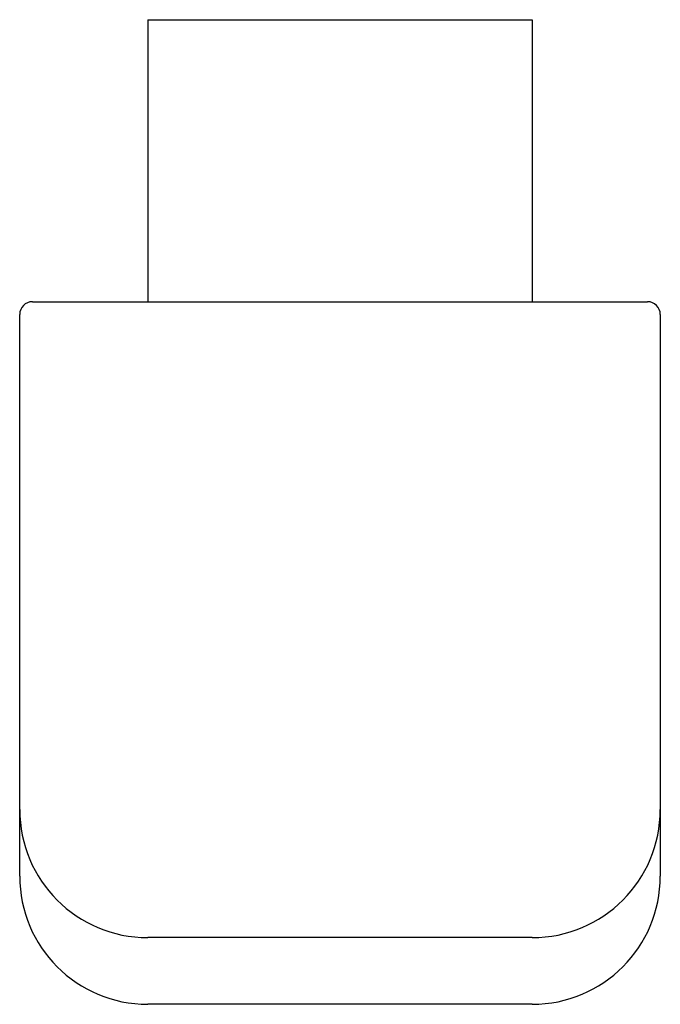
# Model space of a CAD drawing. Header units: millimetres. Extents: x 4021.0283 to 4021.0533, y 1611.9358 to 1611.9742.
import ezdxf

# ---------------------------------------------------------------- set-up
doc = ezdxf.new("R2010")
doc.units = ezdxf.units.MM
doc.layers.add('SANINDUSA', color=3, linetype='Continuous')

msp = doc.modelspace()

# ---------------------------------------------------------------- linework, layer by layer
at = {"layer": 'SANINDUSA'}
for p, q in [((4021.033305, 1611.974225), (4021.048305, 1611.974225)), ((4021.033305, 1611.974225), (4021.033305, 1611.963225)), ((4021.048305, 1611.974225), (4021.048305, 1611.963225)), ((4021.028805, 1611.963225), (4021.052805, 1611.963225)), ((4021.028305, 1611.940825), (4021.028305, 1611.962725)), ((4021.053305, 1611.962725), (4021.053305, 1611.940825)), ((4021.048305, 1611.938425), (4021.033305, 1611.938425)), ((4021.048305, 1611.935825), (4021.033305, 1611.935825))]:
    msp.add_line(p, q, dxfattribs=at)
for centre, radius, start, end in [((4021.028805, 1611.962725), 0.0005, 90, 180), ((4021.052805, 1611.962725), 0.0005, 0, 90), ((4021.033305, 1611.943425), 0.005, 180, 270), ((4021.048305, 1611.943425), 0.005, 270, 0), ((4021.033305, 1611.940825), 0.005, 180, 270), ((4021.048305, 1611.940825), 0.005, 270, 0)]:
    msp.add_arc(centre, radius, start, end, dxfattribs=at)

doc.saveas('drawing.dxf')
